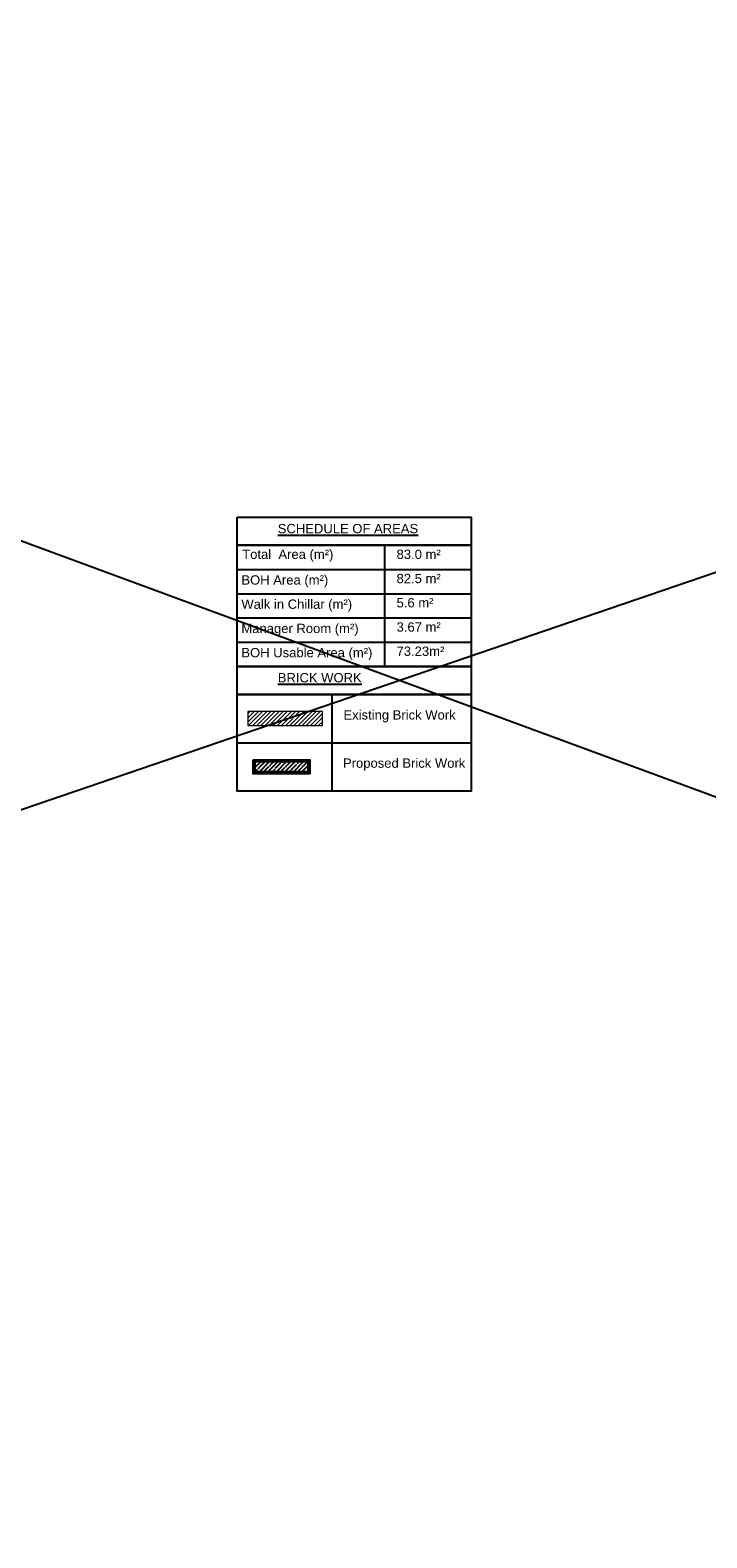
# Model space of a CAD drawing. Header units: millimetres. Extents: x -39166 to 36719, y -31650 to 11510.
# Tile 29 of 38: x 7829 to 15086, y -4661 to 11510. Entities that reach past the tile are written whole.
import ezdxf

# ---------------------------------------------------------------- set-up
doc = ezdxf.new("R2010")
doc.units = ezdxf.units.MM
doc.header["$LTSCALE"] = 500
doc.header["$MEASUREMENT"] = 0
for name, color, linetype in [('A-HATCH', 8, 'Continuous'), ('FINISHES', 5, 'Continuous'), ('L-TEXT', 7, 'Continuous')]:
    doc.layers.add(name, color=color, linetype=linetype)
doc.layers.add('TEXT-1', color=7, linetype='Continuous', lineweight=5)
doc.layers.add('WALL NEW', color=20, linetype='Continuous', lineweight=13)
doc.styles.get("Standard").update_dxf_attribs({"font": 'arial.ttf', "height": 100})

# ---------------------------------------------------------------- blocks, each defined once
blk = doc.blocks.new('*U87')
at = {"layer": 'A-HATCH', "lineweight": -2}
h = blk.add_hatch(dxfattribs=at)
h.set_pattern_fill('ANSI35', color=252, scale=10.16, angle=270)
h.set_pattern_definition([(315, (2372.77, -4449.534), (45.6197, 45.6197), []), (315, (2372.77, -4495.154), (45.6197, 45.6197), [80.645, -16.129, 0, -16.129])])
h.paths.add_polyline_path([(-23, 3269), (-23, 2714), (-125, 2714), (-125, 3269)])
at = {"layer": 'FINISHES'}
blk.add_lwpolyline([(0, 3294), (0, 2689), (-150, 2689), (-150, 3294)], close=True, dxfattribs=at)
at = {"layer": 'WALL NEW'}
for points in [[(-13, 3281), (-13, 2702), (-138, 2702), (-138, 3281)], [(-23, 3269), (-23, 2714), (-125, 2714), (-125, 3269)]]:
    blk.add_lwpolyline(points, close=True, dxfattribs=at)

msp = doc.modelspace()

# ---------------------------------------------------------------- hatches: boundary and pattern name
at = {"layer": 'TEXT-1', "ltscale": 0.05}
h = msp.add_hatch(dxfattribs=at)
h.set_pattern_fill('ANSI31', color=251, scale=250)
h.set_pattern_definition([(45, (5167.104, -112.932), (-22.09709, 22.09709), [])])
h.paths.add_polyline_path([(10963.02, 4201.58), (10163.02, 4201.58), (10163.02, 4051.58), (10963.02, 4051.58), (10963.02, 4114.08)])

# ---------------------------------------------------------------- linework, layer by layer
at = {"ltscale": 0.05}
for p, q in [((32204, 11510), (-13082, -3967)), ((-5789, 11024), (36719, -4661))]:
    msp.add_line(p, q, dxfattribs=at)
at = {"layer": 'L-TEXT', "color": 0}
for p, q in [((11630.5, 5985.06, -5.16), (11630.41, 4685.81, -5.16)), ((10048.1, 5725.41, -5.16), (12558.85, 5725.14, -5.16)), ((10048.09, 5465.55, -5.16), (12558.83, 5465.28, -5.16)), ((10048.07, 5205.69, -5.16), (12558.81, 5205.43, -5.16)), ((10048.05, 4945.84, -5.16), (12558.79, 4945.57, -5.16)), ((11063.02, 4385.64, -5.16), (11062.95, 3346.31, -5.16)), ((10048.11, 3866.13, -5.16), (12558.85, 3865.86, -5.16))]:
    msp.add_line(p, q, dxfattribs=at)
at = {"layer": 'L-TEXT', "color": 0, "elevation": -5.16}
for points in [[(10048.15, 6285.4), (12558.89, 6285.13), (12558.86, 5984.99), (10048.12, 5985.26)], [(10048.12, 5985.26), (12558.86, 5984.99), (12558.8, 4685.71), (10048.06, 4685.98)], [(10048.17, 4685.98), (12558.92, 4685.71), (12558.89, 4385.58), (10048.15, 4385.84)], [(10048.15, 4385.84), (12558.89, 4385.58), (12558.85, 3346.15), (10048.11, 3346.42)]]:
    msp.add_lwpolyline(points, close=True, dxfattribs=at)
at = {"layer": 'TEXT-1'}
msp.add_lwpolyline([(10963.02, 4201.58), (10163.02, 4201.58), (10163.02, 4051.58), (10963.02, 4051.58), (10963.02, 4114.08), (10963.02, 4201.58)], close=True, dxfattribs=at)
msp.add_lwpolyline([(10963.02, 4201.58), (10163.02, 4201.58), (10163.02, 4051.58), (10963.02, 4051.58), (10963.02, 4114.08), (10963.02, 4201.58)], close=True, dxfattribs=at)

# ---------------------------------------------------------------- block references
at = {"color": 18, "rotation": 90}
msp.add_blockref('*U87', (13516.01, 3685.28), dxfattribs=at)

# ---------------------------------------------------------------- texts
at = {"layer": 'L-TEXT', "char_height": 100, "width": 5992.2839, "attachment_point": 1, "rotation": 359.996156, "line_spacing_factor": 1.2}
for s, insert in [('{\\LSCHEDULE OF AREAS}', (10484.31, 6213.85, -5.16)), ('Total  Area (m²)', (10102.87, 5938.47, -5.16)), ('83.0 m²', (11758.39, 5938.26, -5.16)), ('BOH Area (m²)', (10094.16, 5663.2, -5.16)), ('82.5 m²', (11758.38, 5678.41, -5.16)), ('Walk in Chillar (m²)', (10094.14, 5403.35, -5.16)), ('5.6 m²', (11758.36, 5418.55, -5.16)), ('3.67 m²', (11758.36, 5158.69, -5.16)), ('Manager Room (m²)', (10094.15, 5143.49, -5.16)), ('BOH Usable Area (m²)', (10094.13, 4883.63, -5.16)), ('73.23m²', (11758.35, 4898.84, -5.16)), ('{\\LBRICK WORK}', (10484.34, 4614.43, -5.16)), ('Existing Brick Work', (11188.92, 4215.84, -5.16)), ('Proposed Brick Work', (11183.54, 3698.61))]:
    msp.add_mtext(s, dxfattribs=dict(at, insert=insert))

doc.saveas('drawing.dxf')
